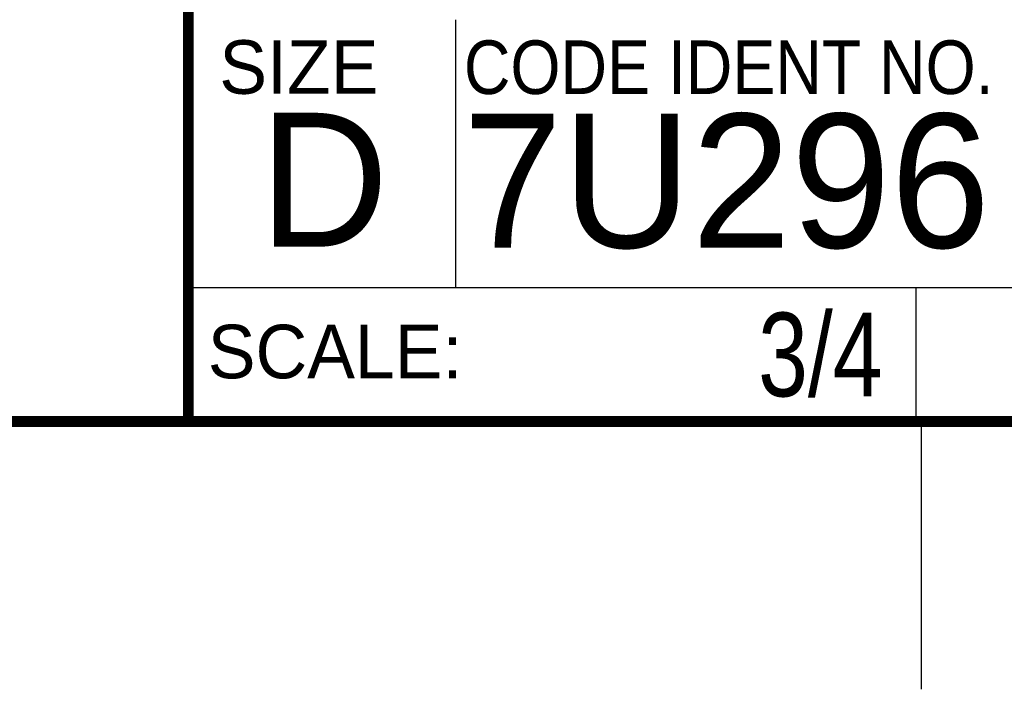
# Model space of a CAD drawing. Header units: inches. Extents: x 0 to 34, y 0 to 22.
# Tile 47 of 125: x 28.1 to 29.9, y 0 to 1.3. Entities that reach past the tile are written whole.
import ezdxf

# ---------------------------------------------------------------- set-up
doc = ezdxf.new("R2010")
doc.units = ezdxf.units.IN
doc.header["$LTSCALE"] = 1.87
doc.header["$MEASUREMENT"] = 0
doc.layers.get('0').update_dxf_attribs({"linetype": 'CONTINUOUS'})
doc.layers.add('DETAIL', color=7, linetype='CONTINUOUS')
doc.styles.get("Standard").update_dxf_attribs({"font": 'txt', "width": 0.8})
doc.styles.add('TEXTSTYLE_2', font='txt')
doc.styles.add('TEXTSTYLE_3', font='txt', dxfattribs={"width": 0.9})

msp = doc.modelspace()

# ---------------------------------------------------------------- linework, layer by layer
at = {"color": 2, "linetype": 'CONTINUOUS'}
for p, q in [((28.88002, 0.75), (28.88002, 1.25)), ((28.37954, 0.75004), (29.73954, 0.75004)), ((28.37954, 0.75004), (28.37954, 0.50004)), ((28.37954, 0.75004), (29.73954, 0.75004)), ((28.37954, 0.75004), (28.37954, 0.50004)), ((28.37954, 0.75004), (29.73954, 0.75004)), ((28.37954, 0.75004), (28.37954, 0.50004)), ((28.38002, 0.75), (33.50002, 0.75)), ((29.73954, 0.75004), (29.73954, 0.50004)), ((29.73954, 0.75004), (29.73954, 0.50004)), ((29.73954, 0.75004), (29.73954, 0.50004)), ((28.37954, 0.50004), (29.73954, 0.50004)), ((28.37954, 0.50004), (29.73954, 0.50004)), ((28.37954, 0.50004), (29.73954, 0.50004)), ((29.75002, 0), (29.75002, 0.5))]:
    msp.add_line(p, q, dxfattribs=at)
at = {"color": 7, "linetype": 'CONTINUOUS', "const_width": 0.02}
for points in [[(28.38002, 3), (28.38002, 0.5)], [(0.50002, 0.5), (33.50002, 0.5)]]:
    msp.add_lwpolyline(points, dxfattribs=at)

# ---------------------------------------------------------------- texts
at = {"color": 2, "linetype": 'CONTINUOUS', "char_height": 0.1, "attachment_point": 1, "line_spacing_factor": 0.9}
for s, insert, width, style in [('SIZE', (28.43795, 1.21181), 0.4, 'TEXTSTYLE_2'), ('CODE IDENT NO.', (28.89492, 1.21148), 1.26, 'TEXTSTYLE_3'), ('SCALE:', (28.41638, 0.68064), 0.6, 'TEXTSTYLE_2')]:
    msp.add_mtext(s, dxfattribs=dict(at, insert=insert, width=width, style=style))
at = {"color": 7, "linetype": 'CONTINUOUS', "char_height": 0.25, "attachment_point": 1, "line_spacing_factor": 0.9, "style": 'TEXTSTYLE_2'}
for s, insert, width in [('D  ', (28.51282, 1.07639), 0.75), ('7U296', (28.89285, 1.07447), 1.25)]:
    msp.add_mtext(s, dxfattribs=dict(at, insert=insert, width=width))
at = {"layer": 'DETAIL', "color": 7, "linetype": 'CONTINUOUS', "insert": (29.67704, 0.70316), "char_height": 0.15625, "width": 0.375, "attachment_point": 3, "line_spacing_factor": 0.9}
msp.add_mtext('3/4', dxfattribs=at)
msp.add_mtext('3/4', dxfattribs=at)
msp.add_mtext('3/4', dxfattribs=at)

doc.saveas('drawing.dxf')
